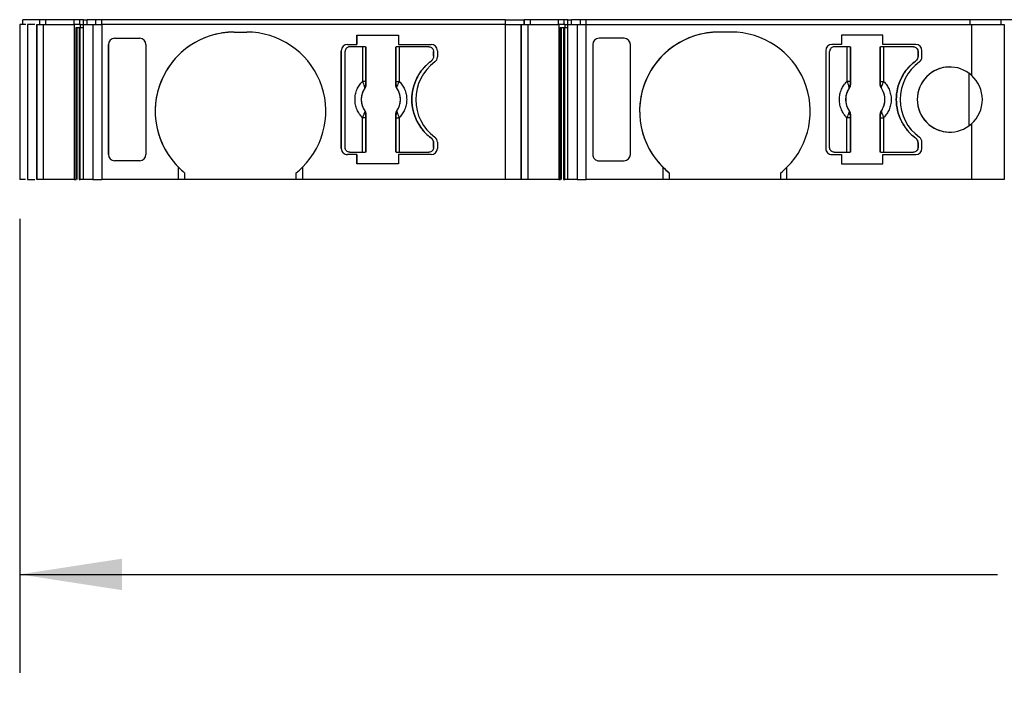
# Model space of a CAD drawing. Header units: millimetres. Extents: x 6 to 273, y 6 to 210.
# Tile 3 of 10: x 57 to 89, y 153 to 174. Entities that reach past the tile are written whole.
import ezdxf

# ---------------------------------------------------------------- set-up
doc = ezdxf.new("R2010")
doc.units = ezdxf.units.MM
doc.linetypes.add('SLD-Solid', pattern=[0])
doc.layers.add('DIMENSIONS', color=140, linetype='SLD-Solid', lineweight=25)
doc.styles.add('SLDTEXTSTYLE0', font='TXT', dxfattribs={"width": 0.7})
doc.dimstyles.new('SLDDIMSTYLE0', dxfattribs={"dimtxt": 2.158008, "dimasz": 3.302, "dimexe": 0, "dimexo": 0.0625, "dimgap": 0.539502, "dimtad": 0, "dimtih": 1, "dimtoh": 1, "dimrnd": 1e-09, "dimzin": 12, "dimdsep": 46, "dimtxsty": 'SLDTEXTSTYLE0', "dimsah": 1, "dimcen": 0.09, "dimadec": 0, "dimazin": 3, "dimtfac": 1, "dimtofl": 0, "dimtmove": 0, "dimatfit": 3, "dimfxl": 0, "dimfrac": 2, "dimtolj": 1, "dimtzin": 12, "dimarcsym": 0})

# ---------------------------------------------------------------- blocks, each defined once
blk = doc.blocks.new('_D_4')
at = {"layer": 'DIMENSIONS'}
for p, q in [((57.058, 167.837), (57.058, 153.193)), ((137.145, 167.837), (137.145, 153.193)), ((57.058, 156.368), (88.584, 156.368)), ((91.509, 156.368), (90.784, 156.368)), ((90.784, 156.368), (90.784, 152.938)), ((97.922, 156.368), (98.646, 156.368)), ((98.646, 156.368), (98.646, 152.938)), ((137.145, 156.368), (100.846, 156.368)), ((90.784, 152.938), (91.509, 152.938)), ((98.646, 152.938), (97.922, 152.938))]:
    blk.add_line(p, q, dxfattribs=at)
for points in [[(57.058, 156.368), (60.36, 155.86), (60.36, 156.876)], [(137.145, 156.368), (133.843, 156.876), (133.843, 155.86)]]:
    blk.add_solid(points, dxfattribs=at)
at = {"layer": 'DIMENSIONS', "char_height": 2.1167, "attachment_point": 1, "style": 'SLDTEXTSTYLE0'}
for s, insert in [('80.1', (91.509, 159.579)), ('3.15', (91.509, 155.666))]:
    blk.add_mtext(s, dxfattribs=dict(at, insert=insert))

msp = doc.modelspace()

# ---------------------------------------------------------------- linework, layer by layer
for p, q in [((57.058, 174.107), (57.058, 169.107)), ((57.252, 174.107), (57.058, 174.107)), ((57.158, 174.107), (57.158, 174.257)), ((57.705, 174.257), (57.158, 174.257)), ((57.305, 174.107), (57.305, 169.107)), ((57.605, 174.107), (57.605, 169.107)), ((57.605, 169.107), (57.605, 174.107)), ((57.615, 169.107), (57.615, 174.107)), ((57.615, 174.107), (57.823, 174.107)), ((57.705, 174.107), (57.705, 174.257)), ((57.712, 174.257), (57.705, 174.257)), ((57.712, 174.107), (57.712, 174.257)), ((57.901, 174.257), (57.712, 174.257)), ((57.823, 169.107), (57.823, 174.107)), ((57.823, 174.107), (58.818, 174.107)), ((57.901, 174.107), (57.901, 174.257)), ((58.809, 174.257), (57.901, 174.257)), ((58.809, 174.107), (58.809, 174.257)), ((58.996, 174.257), (58.809, 174.257)), ((58.818, 174.107), (58.818, 169.107)), ((58.877, 174.107), (58.818, 174.107)), ((59.021, 174.107), (58.877, 174.107)), ((58.877, 174.007), (59.021, 174.007)), ((58.877, 169.107), (58.877, 174.007)), ((58.899, 174.007), (58.899, 169.107)), ((58.97, 174.007), (58.97, 169.107)), ((58.996, 174.107), (58.996, 174.257)), ((59.111, 174.257), (58.996, 174.257)), ((59.012, 169.107), (59.012, 174.007)), ((59.021, 174.007), (59.021, 174.107)), ((59.021, 174.107), (59.115, 174.107)), ((59.111, 174.107), (59.111, 174.257)), ((59.111, 174.257), (59.23, 174.257)), ((59.115, 169.107), (59.115, 174.107)), ((59.115, 174.107), (59.417, 174.107)), ((59.23, 174.107), (59.23, 174.257)), ((59.513, 174.257), (59.23, 174.257)), ((59.417, 174.107), (59.417, 169.107)), ((59.417, 174.107), (59.706, 174.107)), ((59.513, 174.107), (59.513, 174.257)), ((59.706, 174.257), (59.513, 174.257)), ((59.706, 174.107), (59.706, 174.257)), ((72.725, 174.257), (59.706, 174.257)), ((59.706, 174.107), (59.706, 169.107)), ((72.725, 174.107), (59.706, 174.107)), ((72.725, 174.107), (72.725, 174.257)), ((72.725, 174.257), (73.325, 174.257)), ((72.725, 169.107), (72.725, 174.107)), ((72.725, 174.107), (73.225, 174.107)), ((73.225, 174.107), (73.225, 169.107)), ((73.225, 169.107), (73.225, 174.107)), ((73.235, 169.107), (73.235, 174.107)), ((73.235, 174.107), (73.443, 174.107)), ((73.325, 174.107), (73.325, 174.257)), ((73.332, 174.257), (73.325, 174.257)), ((73.325, 174.257), (73.325, 174.107)), ((73.332, 174.107), (73.332, 174.257)), ((73.521, 174.257), (73.332, 174.257)), ((73.443, 174.107), (73.443, 169.107)), ((73.443, 174.107), (74.438, 174.107)), ((73.521, 174.107), (73.521, 174.257)), ((74.428, 174.257), (73.521, 174.257)), ((74.428, 174.107), (74.428, 174.257)), ((74.615, 174.257), (74.428, 174.257)), ((74.438, 174.107), (74.438, 169.107)), ((74.496, 174.107), (74.438, 174.107)), ((74.641, 174.107), (74.496, 174.107)), ((74.496, 174.007), (74.641, 174.007)), ((74.496, 169.107), (74.496, 174.007)), ((74.519, 174.007), (74.519, 169.107)), ((74.59, 174.007), (74.59, 169.107)), ((74.615, 174.107), (74.615, 174.257)), ((74.73, 174.257), (74.615, 174.257)), ((74.632, 169.107), (74.632, 174.007)), ((74.641, 174.007), (74.641, 174.107)), ((74.641, 174.107), (74.735, 174.107)), ((74.73, 174.107), (74.73, 174.257)), ((74.73, 174.257), (74.85, 174.257)), ((74.735, 169.107), (74.735, 174.107)), ((74.735, 174.107), (75.036, 174.107)), ((74.85, 174.107), (74.85, 174.257)), ((75.133, 174.257), (74.85, 174.257)), ((75.036, 174.107), (75.036, 169.107)), ((75.036, 174.107), (75.326, 174.107)), ((75.133, 174.107), (75.133, 174.257)), ((75.326, 174.257), (75.133, 174.257)), ((75.326, 174.107), (75.326, 174.257)), ((87.701, 174.257), (75.326, 174.257)), ((75.326, 174.107), (87.745, 174.107)), ((75.326, 169.107), (75.326, 174.107)), ((87.701, 174.107), (87.701, 174.257)), ((88.702, 174.257), (87.701, 174.257)), ((87.745, 174.107), (87.745, 172.465)), ((87.745, 174.107), (88.802, 174.107)), ((88.702, 174.107), (88.702, 174.257)), ((89.146, 174.257), (88.702, 174.257)), ((88.802, 174.107), (88.802, 169.107)), ((60.118, 173.657), (60.926, 173.657)), ((63.976, 173.857), (64.376, 173.857)), ((67.931, 173.757), (69.272, 173.757)), ((67.931, 173.457), (67.931, 173.757)), ((67.931, 173.757), (67.931, 173.457)), ((69.272, 173.757), (69.272, 173.457)), ((76.545, 173.657), (75.736, 173.657)), ((79.995, 173.857), (79.595, 173.857)), ((84.891, 173.757), (83.55, 173.757)), ((83.55, 173.757), (83.55, 173.457)), ((83.55, 173.757), (83.55, 173.457)), ((83.55, 173.757), (83.55, 173.757)), ((84.891, 173.457), (84.891, 173.757)), ((59.918, 169.908), (59.918, 173.457)), ((59.918, 173.457), (59.918, 169.908)), ((61.126, 173.457), (61.126, 169.908)), ((67.626, 173.457), (67.931, 173.457)), ((68.11, 173.382), (67.701, 173.382)), ((67.931, 173.457), (67.931, 173.457)), ((68.11, 173.382), (68.11, 172.269)), ((68.209, 173.382), (68.209, 172.269)), ((68.219, 173.382), (68.219, 172.159)), ((69.184, 172.159), (69.184, 173.382)), ((69.193, 172.269), (69.193, 173.382)), ((69.272, 173.457), (70.326, 173.457)), ((69.293, 173.382), (69.293, 172.269)), ((70.251, 173.382), (69.293, 173.382)), ((70.251, 173.382), (70.251, 173.382)), ((75.536, 173.457), (75.536, 169.908)), ((75.536, 173.457), (75.536, 169.908)), ((76.745, 169.908), (76.745, 173.457)), ((83.55, 173.457), (83.245, 173.457)), ((83.728, 173.382), (83.32, 173.382)), ((83.728, 173.382), (83.728, 172.269)), ((83.828, 173.382), (83.828, 172.269)), ((83.838, 173.382), (83.838, 172.159)), ((84.803, 172.159), (84.803, 173.382)), ((84.812, 172.269), (84.812, 173.382)), ((85.945, 173.457), (84.891, 173.457)), ((84.912, 173.382), (84.912, 172.269)), ((85.87, 173.382), (84.912, 173.382)), ((85.87, 173.382), (85.87, 173.382)), ((67.426, 170.107), (67.426, 173.257)), ((67.426, 173.257), (67.426, 173.257)), ((67.426, 173.257), (67.426, 170.107)), ((67.551, 170.132), (67.551, 173.232)), ((70.401, 173.082), (70.401, 173.232)), ((70.401, 173.232), (70.401, 173.082)), ((70.401, 173.232), (70.401, 173.232)), ((70.401, 173.082), (70.401, 173.082)), ((70.526, 173.257), (70.526, 173.057)), ((83.045, 173.257), (83.045, 170.107)), ((83.045, 173.257), (83.045, 173.257)), ((83.045, 173.257), (83.045, 170.107)), ((83.17, 170.132), (83.17, 173.232)), ((86.02, 173.082), (86.02, 173.232)), ((86.02, 173.232), (86.02, 173.232)), ((86.02, 173.232), (86.02, 173.082)), ((86.02, 173.082), (86.02, 173.082)), ((86.145, 173.057), (86.145, 173.257)), ((70.321, 172.922), (70.321, 172.922)), ((85.94, 172.922), (85.94, 172.922)), ((87.656, 172.536), (87.656, 170.829)), ((68.209, 172.269), (68.11, 172.269)), ((68.212, 172.161), (68.219, 172.159)), ((69.184, 172.159), (69.19, 172.161)), ((69.193, 172.269), (69.293, 172.269)), ((83.828, 172.269), (83.728, 172.269)), ((83.831, 172.161), (83.838, 172.159)), ((84.803, 172.159), (84.809, 172.161)), ((84.812, 172.269), (84.912, 172.269)), ((68.181, 172.045), (68.183, 172.045)), ((69.22, 172.045), (69.221, 172.045)), ((83.8, 172.045), (83.802, 172.045)), ((84.838, 172.045), (84.84, 172.045)), ((68.183, 171.32), (68.181, 171.319)), ((68.219, 171.206), (68.212, 171.204)), ((68.219, 171.206), (68.219, 169.982)), ((69.184, 169.982), (69.184, 171.206)), ((69.184, 171.206), (69.19, 171.204)), ((69.221, 171.319), (69.22, 171.32)), ((83.802, 171.32), (83.8, 171.319)), ((83.838, 171.206), (83.831, 171.204)), ((83.838, 171.206), (83.838, 169.982)), ((84.803, 169.982), (84.803, 171.206)), ((84.803, 171.206), (84.809, 171.204)), ((84.84, 171.319), (84.838, 171.32)), ((68.11, 169.982), (68.11, 171.096)), ((68.209, 171.096), (68.11, 171.096)), ((68.209, 171.096), (68.209, 169.982)), ((69.193, 169.982), (69.193, 171.096)), ((69.193, 171.096), (69.293, 171.096)), ((69.293, 171.096), (69.293, 169.982)), ((83.728, 169.982), (83.728, 171.096)), ((83.828, 171.096), (83.728, 171.096)), ((83.828, 171.096), (83.828, 169.982)), ((84.812, 169.982), (84.812, 171.096)), ((84.812, 171.096), (84.912, 171.096)), ((84.912, 171.096), (84.912, 169.982)), ((87.745, 170.9), (87.745, 169.107)), ((70.321, 170.442), (70.321, 170.442)), ((70.401, 170.132), (70.401, 170.282)), ((70.401, 170.282), (70.401, 170.282)), ((70.401, 170.282), (70.401, 170.132)), ((70.526, 170.308), (70.526, 170.107)), ((85.94, 170.442), (85.94, 170.442)), ((86.02, 170.132), (86.02, 170.282)), ((86.02, 170.282), (86.02, 170.282)), ((86.02, 170.282), (86.02, 170.132)), ((86.145, 170.107), (86.145, 170.308)), ((67.426, 170.107), (67.426, 170.107)), ((67.931, 169.907), (67.626, 169.907)), ((67.701, 169.982), (68.11, 169.982)), ((67.931, 169.607), (67.931, 169.907)), ((67.931, 169.907), (67.931, 169.607)), ((69.272, 169.907), (69.272, 169.607)), ((70.326, 169.907), (69.272, 169.907)), ((69.293, 169.982), (70.251, 169.982)), ((70.401, 170.132), (70.401, 170.132)), ((83.045, 170.107), (83.045, 170.107)), ((83.245, 169.907), (83.55, 169.907)), ((83.32, 169.982), (83.728, 169.982)), ((83.55, 169.907), (83.55, 169.607)), ((83.55, 169.907), (83.55, 169.607)), ((84.891, 169.607), (84.891, 169.907)), ((84.891, 169.907), (85.945, 169.907)), ((84.912, 169.982), (85.87, 169.982)), ((86.02, 170.132), (86.02, 170.132)), ((60.926, 169.707), (60.118, 169.707)), ((69.272, 169.607), (67.931, 169.607)), ((67.931, 169.607), (67.931, 169.607)), ((75.736, 169.707), (76.545, 169.707)), ((83.55, 169.607), (84.891, 169.607)), ((62.176, 169.107), (62.176, 169.501)), ((62.376, 169.322), (62.376, 169.107)), ((65.976, 169.107), (65.976, 169.322)), ((66.176, 169.501), (66.176, 169.107)), ((77.795, 169.501), (77.795, 169.107)), ((77.995, 169.322), (77.995, 169.107)), ((81.595, 169.107), (81.595, 169.322)), ((81.795, 169.107), (81.795, 169.501)), ((57.25, 169.107), (57.058, 169.107)), ((57.823, 169.107), (57.615, 169.107)), ((58.818, 169.107), (57.823, 169.107)), ((58.818, 169.107), (58.877, 169.107)), ((59.417, 169.107), (59.115, 169.107)), ((59.417, 169.107), (59.706, 169.107)), ((62.176, 169.107), (59.706, 169.107)), ((62.376, 169.107), (62.176, 169.107)), ((65.976, 169.107), (62.376, 169.107)), ((66.176, 169.107), (65.976, 169.107)), ((72.725, 169.107), (66.176, 169.107)), ((73.225, 169.107), (72.725, 169.107)), ((73.443, 169.107), (73.235, 169.107)), ((74.438, 169.107), (73.443, 169.107)), ((74.438, 169.107), (74.496, 169.107)), ((75.036, 169.107), (74.735, 169.107)), ((75.036, 169.107), (75.326, 169.107)), ((77.795, 169.107), (75.326, 169.107)), ((77.995, 169.107), (77.795, 169.107)), ((81.595, 169.107), (77.995, 169.107)), ((81.795, 169.107), (81.595, 169.107)), ((87.745, 169.107), (81.795, 169.107)), ((88.802, 169.107), (87.745, 169.107))]:
    msp.add_line(p, q)
for centre, radius, start, end in [((63.976, 171.307), 2.55, 90, 225.0991), ((63.976, 171.307), 2.55, 90, 231.1377), ((64.376, 171.307), 2.55, 314.9009, 90), ((79.595, 171.307), 2.55, 90, 225.0991), ((79.595, 171.307), 2.55, 90, 231.1376), ((79.995, 171.307), 2.55, 314.9009, 90), ((67.626, 173.257), 0.2, 90, 180), ((67.626, 173.257), 0.2, 90, 180), ((70.326, 173.257), 0.2, 0, 89.9998), ((83.245, 173.257), 0.2, 90, 180), ((83.245, 173.257), 0.2, 90, 180), ((85.945, 173.257), 0.2, 0, 89.9998), ((70.326, 173.057), 0.2, 306.0319, 0), ((85.945, 173.057), 0.2, 306.0319, 0), ((71.326, 171.682), 1.5, 126.0319, 233.9681), ((86.945, 171.682), 1.5, 126.0319, 233.9681), ((87.045, 171.682), 1.05, 48.1905, 311.8095), ((87.045, 171.682), 1.05, 90, 270), ((87.045, 171.682), 1.05, 311.8095, 48.1905), ((68.148, 172.176), 0.066, 289.9615, 346.8945), ((69.255, 172.176), 0.066, 193.1054, 250.0385), ((83.767, 172.176), 0.066, 289.9615, 346.8945), ((84.873, 172.176), 0.066, 193.1054, 250.0385), ((68.701, 171.682), 0.634, 145.0833, 214.9167), ((68.701, 171.682), 0.634, 325.0833, 34.9167), ((84.32, 171.682), 0.634, 145.0833, 214.9167), ((84.32, 171.682), 0.634, 325.0833, 34.9167), ((68.148, 171.189), 0.066, 13.1055, 70.0385), ((69.255, 171.189), 0.066, 109.9615, 166.8946), ((83.767, 171.189), 0.066, 13.1055, 70.0385), ((84.873, 171.189), 0.066, 109.9615, 166.8946), ((70.326, 170.308), 0.2, 0, 53.9679), ((85.945, 170.308), 0.2, 0, 53.9679), ((67.626, 170.107), 0.2, 180, 270.0003), ((70.326, 170.107), 0.2, 270.0005, 0), ((83.245, 170.107), 0.2, 180, 270.0003), ((85.945, 170.107), 0.2, 270, 0), ((63.976, 171.307), 2.55, 225.0991, 231.1377), ((64.376, 171.307), 2.55, 308.8623, 314.9008), ((79.595, 171.307), 2.55, 225.0991, 231.1376), ((79.995, 171.307), 2.55, 308.8623, 314.9009)]:
    msp.add_arc(centre, radius, start, end)
for centre, major_axis, start_param, end_param in [((60.118, 173.457), (0, -0.201), 3.141599, 4.712395), ((60.926, 173.457), (0, -0.201), 1.570803, 3.141598), ((60.118, 169.908), (0, 0.201), 1.57079, 3.141586), ((60.926, 169.908), (0, 0.201), 3.141586, 4.712382)]:
    msp.add_ellipse(centre, major_axis=major_axis, ratio=0.996195, start_param=start_param, end_param=end_param)
at = {"extrusion": (-6.31539e-08, -5.08013e-15, 1)}
msp.add_ellipse((75.736, 173.457), major_axis=(0, -0.201), ratio=0.996195, start_param=3.141599, end_param=4.712395, dxfattribs=at)
at = {"extrusion": (-6.31539e-08, 1.26158e-14, 1)}
msp.add_ellipse((76.545, 173.457), major_axis=(0, -0.201), ratio=0.996195, start_param=1.570802, end_param=3.141598, dxfattribs=at)
at = {"extrusion": (-6.31539e-08, 5.08013e-15, 1)}
msp.add_ellipse((75.736, 169.908), major_axis=(0, 0.201), ratio=0.996195, start_param=1.57079, end_param=3.141587, dxfattribs=at)
at = {"extrusion": (-6.31539e-08, -1.26158e-14, 1)}
msp.add_ellipse((76.545, 169.908), major_axis=(0, 0.201), ratio=0.996195, start_param=3.141587, end_param=4.712382, dxfattribs=at)
for points, knots in [([(57.541, 174.107), (57.524, 174.107), (57.468, 174.107), (57.389, 174.107), (57.319, 174.107), (57.31, 174.107), (57.305, 174.107)], [0, 0, 0, 0, 0.1280893, 0.4187262, 0.7093631, 1, 1, 1, 1]), ([(59.021, 174.007), (59.045, 174.007), (59.079, 174.007), (59.106, 174.007), (59.115, 174.007)], [0, 0, 0, 0, 0.671812, 1, 1, 1, 1]), ([(74.641, 174.007), (74.665, 174.007), (74.699, 174.007), (74.726, 174.007), (74.735, 174.007)], [0, 0, 0, 0, 0.671812, 1, 1, 1, 1]), ([(67.701, 173.382), (67.688, 173.381), (67.662, 173.38), (67.625, 173.364), (67.589, 173.336), (67.557, 173.292), (67.553, 173.252), (67.551, 173.232)], [0, 0, 0, 0, 0.168224, 0.331133, 0.500763, 0.749586, 1, 1, 1, 1]), ([(68.209, 173.382), (68.207, 173.382), (68.196, 173.382), (68.159, 173.382), (68.134, 173.382), (68.11, 173.382)], [0, 0, 0, 0, 0.5, 0.5, 1, 1, 1, 1]), ([(69.293, 173.382), (69.268, 173.382), (69.244, 173.382), (69.207, 173.382), (69.196, 173.382), (69.193, 173.382)], [0, 0, 0, 0, 0.5, 0.5, 1, 1, 1, 1]), ([(70.251, 173.382), (70.291, 173.382), (70.33, 173.366), (70.385, 173.311), (70.401, 173.272), (70.401, 173.232)], [0, 0, 0, 0, 0.5, 0.5, 1, 1, 1, 1]), ([(70.251, 173.382), (70.265, 173.381), (70.291, 173.38), (70.327, 173.364), (70.363, 173.336), (70.395, 173.292), (70.399, 173.252), (70.401, 173.232)], [0, 0, 0, 0, 0.168224, 0.331133, 0.500763, 0.749586, 1, 1, 1, 1]), ([(83.32, 173.382), (83.307, 173.381), (83.281, 173.38), (83.244, 173.364), (83.208, 173.336), (83.176, 173.292), (83.172, 173.252), (83.17, 173.232)], [0, 0, 0, 0, 0.168224, 0.331133, 0.500763, 0.749586, 1, 1, 1, 1]), ([(83.828, 173.382), (83.826, 173.382), (83.814, 173.382), (83.778, 173.382), (83.753, 173.382), (83.728, 173.382)], [0, 0, 0, 0, 0.5, 0.5, 1, 1, 1, 1]), ([(84.912, 173.382), (84.887, 173.382), (84.862, 173.382), (84.826, 173.382), (84.814, 173.382), (84.812, 173.382)], [0, 0, 0, 0, 0.5, 0.5, 1, 1, 1, 1]), ([(85.87, 173.382), (85.909, 173.382), (85.948, 173.366), (86.004, 173.311), (86.02, 173.272), (86.02, 173.232)], [0, 0, 0, 0, 0.5, 0.5, 1, 1, 1, 1]), ([(85.87, 173.382), (85.883, 173.381), (85.909, 173.38), (85.946, 173.364), (85.982, 173.336), (86.014, 173.292), (86.018, 173.252), (86.02, 173.232)], [0, 0, 0, 0, 0.168224, 0.331133, 0.500763, 0.749586, 1, 1, 1, 1]), ([(70.401, 173.082), (70.4, 173.067), (70.398, 173.036), (70.382, 172.992), (70.357, 172.953), (70.333, 172.932), (70.321, 172.922)], [0, 0, 0, 0, 0.249233, 0.499959, 0.749241, 1, 1, 1, 1]), ([(86.02, 173.082), (86.019, 173.067), (86.017, 173.036), (86, 172.992), (85.975, 172.953), (85.952, 172.932), (85.94, 172.922)], [0, 0, 0, 0, 0.2492334, 0.4999587, 0.7492415, 1, 1, 1, 1]), ([(70.321, 172.922), (70.29, 172.897), (70.227, 172.848), (70.14, 172.765), (70.06, 172.677), (69.987, 172.583), (69.922, 172.482), (69.826, 172.307), (69.728, 172.042), (69.688, 171.683), (69.728, 171.323), (69.839, 171.02), (69.983, 170.781), (70.136, 170.594), (70.259, 170.493), (70.321, 170.442)], [0, 0, 0, 0, 0.042112, 0.083729, 0.125101, 0.166484, 0.208132, 0.250294, 0.375098, 0.50009, 0.624895, 0.749887, 0.833557, 0.916248, 1, 1, 1, 1]), ([(70.321, 170.442), (70.29, 170.467), (70.227, 170.517), (70.14, 170.599), (70.06, 170.688), (69.987, 170.782), (69.922, 170.883), (69.826, 171.058), (69.728, 171.323), (69.688, 171.682), (69.728, 172.042), (69.839, 172.344), (69.983, 172.584), (70.136, 172.77), (70.259, 172.871), (70.321, 172.922)], [0, 0, 0, 0, 0.042112, 0.083729, 0.125101, 0.166484, 0.208132, 0.250294, 0.375098, 0.50009, 0.624895, 0.749887, 0.833557, 0.916248, 1, 1, 1, 1]), ([(85.94, 170.442), (85.908, 170.467), (85.845, 170.517), (85.758, 170.599), (85.678, 170.688), (85.606, 170.782), (85.54, 170.883), (85.444, 171.058), (85.347, 171.323), (85.307, 171.682), (85.347, 172.042), (85.458, 172.344), (85.602, 172.584), (85.754, 172.77), (85.878, 172.871), (85.94, 172.922)], [0, 0, 0, 0, 0.042112, 0.083729, 0.125101, 0.166484, 0.208132, 0.250294, 0.375098, 0.50009, 0.624895, 0.749887, 0.833557, 0.916248, 1, 1, 1, 1]), ([(85.94, 172.922), (85.908, 172.897), (85.845, 172.848), (85.758, 172.765), (85.678, 172.677), (85.606, 172.583), (85.54, 172.482), (85.444, 172.307), (85.347, 172.042), (85.307, 171.683), (85.347, 171.323), (85.458, 171.02), (85.602, 170.781), (85.754, 170.594), (85.878, 170.493), (85.94, 170.442)], [0, 0, 0, 0, 0.042112, 0.083729, 0.125101, 0.166484, 0.208132, 0.250294, 0.375098, 0.50009, 0.624895, 0.749887, 0.833557, 0.916248, 1, 1, 1, 1]), ([(68.11, 171.096), (68.092, 171.115), (68.056, 171.153), (68.01, 171.215), (67.969, 171.282), (67.922, 171.38), (67.879, 171.513), (67.863, 171.682), (67.879, 171.852), (67.93, 172.009), (68.005, 172.152), (68.075, 172.23), (68.11, 172.269)], [0, 0, 0, 0, 0.06027, 0.120056, 0.179893, 0.240314, 0.370015, 0.500128, 0.629829, 0.759943, 0.879871, 1, 1, 1, 1]), ([(68.181, 172.045), (68.183, 172.051), (68.186, 172.06), (68.183, 172.078), (68.178, 172.096), (68.173, 172.108), (68.171, 172.114)], [0, 0, 0, 0, 0.306881, 0.575882, 0.806979, 1, 1, 1, 1]), ([(68.212, 172.161), (68.212, 172.145), (68.211, 172.103), (68.193, 172.067), (68.181, 172.045)], [0, 0, 0, 0, 0.389276, 1, 1, 1, 1]), ([(68.219, 172.159), (68.218, 172.145), (68.217, 172.118), (68.204, 172.079), (68.19, 172.056), (68.183, 172.045)], [0, 0, 0, 0, 0.335719, 0.664281, 1, 1, 1, 1]), ([(68.209, 172.269), (68.209, 172.249), (68.21, 172.21), (68.211, 172.177), (68.212, 172.161)], [0, 0, 0, 0, 0.521485, 1, 1, 1, 1]), ([(69.22, 172.045), (69.213, 172.056), (69.198, 172.079), (69.186, 172.118), (69.185, 172.145), (69.184, 172.159)], [0, 0, 0, 0, 0.335719, 0.664281, 1, 1, 1, 1]), ([(69.19, 172.161), (69.191, 172.171), (69.192, 172.192), (69.193, 172.229), (69.193, 172.255), (69.193, 172.269)], [0, 0, 0, 0, 0.317222, 0.645084, 1, 1, 1, 1]), ([(69.221, 172.045), (69.215, 172.057), (69.203, 172.078), (69.194, 172.111), (69.19, 172.138), (69.19, 172.154), (69.19, 172.161)], [0, 0, 0, 0, 0.332097, 0.61117, 0.833934, 1, 1, 1, 1]), ([(69.293, 172.269), (69.311, 172.25), (69.347, 172.212), (69.393, 172.149), (69.434, 172.083), (69.481, 171.985), (69.523, 171.852), (69.54, 171.683), (69.524, 171.513), (69.473, 171.355), (69.397, 171.212), (69.328, 171.135), (69.293, 171.096)], [0, 0, 0, 0, 0.0602697, 0.1200562, 0.1798933, 0.2403137, 0.3700145, 0.5001284, 0.6298294, 0.7599435, 0.879871, 1, 1, 1, 1]), ([(83.728, 171.096), (83.71, 171.115), (83.675, 171.153), (83.628, 171.215), (83.588, 171.282), (83.54, 171.38), (83.498, 171.513), (83.481, 171.682), (83.498, 171.852), (83.548, 172.009), (83.624, 172.152), (83.694, 172.23), (83.728, 172.269)], [0, 0, 0, 0, 0.0602697, 0.1200562, 0.1798933, 0.2403137, 0.3700145, 0.5001284, 0.6298294, 0.7599435, 0.879871, 1, 1, 1, 1]), ([(83.8, 172.045), (83.802, 172.051), (83.804, 172.06), (83.802, 172.078), (83.797, 172.096), (83.792, 172.108), (83.789, 172.114)], [0, 0, 0, 0, 0.306881, 0.575882, 0.806979, 1, 1, 1, 1]), ([(83.831, 172.161), (83.83, 172.145), (83.829, 172.103), (83.811, 172.067), (83.8, 172.045)], [0, 0, 0, 0, 0.389276, 1, 1, 1, 1]), ([(83.838, 172.159), (83.837, 172.145), (83.835, 172.118), (83.823, 172.079), (83.809, 172.056), (83.802, 172.045)], [0, 0, 0, 0, 0.3357194, 0.6642806, 1, 1, 1, 1]), ([(83.828, 172.269), (83.828, 172.249), (83.828, 172.21), (83.83, 172.177), (83.831, 172.161)], [0, 0, 0, 0, 0.521485, 1, 1, 1, 1]), ([(84.838, 172.045), (84.831, 172.056), (84.817, 172.079), (84.805, 172.118), (84.803, 172.145), (84.803, 172.159)], [0, 0, 0, 0, 0.335719, 0.664281, 1, 1, 1, 1]), ([(84.809, 172.161), (84.81, 172.171), (84.811, 172.192), (84.812, 172.229), (84.812, 172.255), (84.812, 172.269)], [0, 0, 0, 0, 0.3172218, 0.6450837, 1, 1, 1, 1]), ([(84.84, 172.045), (84.834, 172.057), (84.822, 172.078), (84.813, 172.111), (84.809, 172.138), (84.809, 172.154), (84.809, 172.161)], [0, 0, 0, 0, 0.332097, 0.61117, 0.833934, 1, 1, 1, 1]), ([(84.912, 172.269), (84.93, 172.25), (84.965, 172.212), (85.012, 172.149), (85.052, 172.083), (85.1, 171.985), (85.142, 171.852), (85.159, 171.683), (85.142, 171.513), (85.092, 171.355), (85.016, 171.212), (84.946, 171.135), (84.912, 171.096)], [0, 0, 0, 0, 0.06027, 0.120056, 0.179893, 0.240314, 0.370015, 0.500128, 0.629829, 0.759943, 0.879871, 1, 1, 1, 1]), ([(68.183, 172.045), (68.169, 172.023), (68.141, 171.98), (68.109, 171.91), (68.086, 171.837), (68.072, 171.76), (68.067, 171.676), (68.074, 171.584), (68.097, 171.489), (68.132, 171.4), (68.166, 171.347), (68.183, 171.32)], [0, 0, 0, 0, 0.101069, 0.200103, 0.298615, 0.398141, 0.500173, 0.626627, 0.756016, 0.877292, 1, 1, 1, 1]), ([(69.22, 171.32), (69.234, 171.342), (69.262, 171.385), (69.294, 171.455), (69.317, 171.528), (69.331, 171.604), (69.336, 171.689), (69.329, 171.781), (69.306, 171.875), (69.271, 171.965), (69.237, 172.018), (69.22, 172.045)], [0, 0, 0, 0, 0.101069, 0.200103, 0.298615, 0.398141, 0.500173, 0.626627, 0.756016, 0.877292, 1, 1, 1, 1]), ([(83.802, 172.045), (83.787, 172.023), (83.759, 171.98), (83.728, 171.91), (83.704, 171.837), (83.691, 171.76), (83.686, 171.676), (83.692, 171.584), (83.715, 171.489), (83.751, 171.4), (83.785, 171.347), (83.802, 171.32)], [0, 0, 0, 0, 0.101069, 0.200103, 0.298615, 0.398141, 0.500173, 0.626627, 0.756016, 0.877292, 1, 1, 1, 1]), ([(84.838, 171.32), (84.853, 171.342), (84.881, 171.385), (84.912, 171.455), (84.936, 171.528), (84.949, 171.604), (84.955, 171.689), (84.948, 171.781), (84.925, 171.875), (84.889, 171.965), (84.855, 172.018), (84.838, 172.045)], [0, 0, 0, 0, 0.101069, 0.200103, 0.298615, 0.398141, 0.500173, 0.626627, 0.756016, 0.877292, 1, 1, 1, 1]), ([(68.181, 171.319), (68.188, 171.308), (68.2, 171.287), (68.209, 171.254), (68.212, 171.227), (68.212, 171.211), (68.212, 171.204)], [0, 0, 0, 0, 0.332097, 0.61117, 0.833934, 1, 1, 1, 1]), ([(68.183, 171.32), (68.19, 171.308), (68.204, 171.286), (68.217, 171.246), (68.218, 171.219), (68.219, 171.206)], [0, 0, 0, 0, 0.335719, 0.664281, 1, 1, 1, 1]), ([(68.212, 171.204), (68.212, 171.194), (68.211, 171.173), (68.21, 171.135), (68.209, 171.109), (68.209, 171.096)], [0, 0, 0, 0, 0.317222, 0.645084, 1, 1, 1, 1]), ([(69.184, 171.206), (69.185, 171.219), (69.186, 171.246), (69.198, 171.286), (69.213, 171.308), (69.22, 171.32)], [0, 0, 0, 0, 0.335719, 0.664281, 1, 1, 1, 1]), ([(69.19, 171.204), (69.191, 171.22), (69.192, 171.262), (69.21, 171.298), (69.221, 171.319)], [0, 0, 0, 0, 0.389276, 1, 1, 1, 1]), ([(69.193, 171.096), (69.193, 171.116), (69.193, 171.155), (69.191, 171.188), (69.19, 171.204)], [0, 0, 0, 0, 0.521485, 1, 1, 1, 1]), ([(69.221, 171.319), (69.22, 171.314), (69.217, 171.304), (69.22, 171.286), (69.225, 171.269), (69.23, 171.256), (69.232, 171.251)], [0, 0, 0, 0, 0.306881, 0.575882, 0.806979, 1, 1, 1, 1]), ([(69.232, 171.251), (69.236, 171.242), (69.246, 171.221), (69.262, 171.182), (69.278, 171.139), (69.288, 171.11), (69.293, 171.096)], [0, 0, 0, 0, 0.220475, 0.499075, 0.748119, 1, 1, 1, 1]), ([(83.8, 171.319), (83.806, 171.308), (83.818, 171.287), (83.827, 171.254), (83.831, 171.227), (83.831, 171.211), (83.831, 171.204)], [0, 0, 0, 0, 0.332097, 0.61117, 0.833934, 1, 1, 1, 1]), ([(83.802, 171.32), (83.809, 171.308), (83.823, 171.286), (83.835, 171.246), (83.837, 171.219), (83.838, 171.206)], [0, 0, 0, 0, 0.3357194, 0.6642806, 1, 1, 1, 1]), ([(83.831, 171.204), (83.83, 171.194), (83.829, 171.173), (83.828, 171.135), (83.828, 171.109), (83.828, 171.096)], [0, 0, 0, 0, 0.317222, 0.645084, 1, 1, 1, 1]), ([(84.803, 171.206), (84.803, 171.219), (84.805, 171.246), (84.817, 171.286), (84.831, 171.308), (84.838, 171.32)], [0, 0, 0, 0, 0.3357194, 0.6642806, 1, 1, 1, 1]), ([(84.809, 171.204), (84.81, 171.22), (84.811, 171.262), (84.829, 171.298), (84.84, 171.319)], [0, 0, 0, 0, 0.389276, 1, 1, 1, 1]), ([(84.812, 171.096), (84.812, 171.116), (84.812, 171.155), (84.81, 171.188), (84.809, 171.204)], [0, 0, 0, 0, 0.521485, 1, 1, 1, 1]), ([(84.84, 171.319), (84.838, 171.314), (84.836, 171.304), (84.838, 171.286), (84.843, 171.269), (84.848, 171.256), (84.851, 171.251)], [0, 0, 0, 0, 0.306881, 0.575882, 0.806979, 1, 1, 1, 1]), ([(84.851, 171.251), (84.855, 171.242), (84.864, 171.221), (84.88, 171.182), (84.897, 171.139), (84.907, 171.11), (84.912, 171.096)], [0, 0, 0, 0, 0.2204753, 0.4990753, 0.7481191, 1, 1, 1, 1]), ([(70.401, 170.282), (70.4, 170.298), (70.398, 170.329), (70.382, 170.372), (70.357, 170.412), (70.333, 170.432), (70.321, 170.442)], [0, 0, 0, 0, 0.249233, 0.499959, 0.749241, 1, 1, 1, 1]), ([(70.321, 170.442), (70.333, 170.432), (70.357, 170.412), (70.382, 170.373), (70.398, 170.329), (70.4, 170.298), (70.401, 170.282)], [0, 0, 0, 0, 0.249233, 0.499959, 0.749241, 1, 1, 1, 1]), ([(86.02, 170.282), (86.019, 170.298), (86.017, 170.329), (86, 170.372), (85.975, 170.412), (85.952, 170.432), (85.94, 170.442)], [0, 0, 0, 0, 0.249233, 0.499959, 0.749241, 1, 1, 1, 1]), ([(85.94, 170.442), (85.952, 170.432), (85.975, 170.412), (86, 170.373), (86.017, 170.329), (86.019, 170.298), (86.02, 170.282)], [0, 0, 0, 0, 0.249233, 0.499959, 0.749241, 1, 1, 1, 1]), ([(67.426, 170.107), (67.427, 170.094), (67.428, 170.068), (67.44, 170.03), (67.459, 169.996), (67.492, 169.956), (67.547, 169.915), (67.6, 169.91), (67.626, 169.907)], [0, 0, 0, 0, 0.12725, 0.249812, 0.372751, 0.501086, 0.749808, 1, 1, 1, 1]), ([(67.701, 169.982), (67.662, 169.982), (67.623, 169.999), (67.568, 170.054), (67.551, 170.093), (67.551, 170.132)], [0, 0, 0, 0, 0.5, 0.5, 1, 1, 1, 1]), ([(68.11, 169.982), (68.134, 169.982), (68.159, 169.982), (68.196, 169.982), (68.207, 169.982), (68.209, 169.982)], [0, 0, 0, 0, 0.5, 0.5, 1, 1, 1, 1]), ([(69.193, 169.982), (69.196, 169.982), (69.207, 169.982), (69.244, 169.982), (69.268, 169.982), (69.293, 169.982)], [0, 0, 0, 0, 0.5, 0.5, 1, 1, 1, 1]), ([(70.401, 170.132), (70.401, 170.093), (70.385, 170.054), (70.33, 169.999), (70.291, 169.982), (70.251, 169.982)], [0, 0, 0, 0, 0.5, 0.5, 1, 1, 1, 1]), ([(70.401, 170.132), (70.4, 170.119), (70.399, 170.093), (70.383, 170.056), (70.355, 170.02), (70.311, 169.988), (70.271, 169.984), (70.251, 169.982)], [0, 0, 0, 0, 0.168224, 0.3311335, 0.500763, 0.7495865, 1, 1, 1, 1]), ([(83.045, 170.107), (83.046, 170.094), (83.047, 170.068), (83.058, 170.03), (83.077, 169.996), (83.111, 169.956), (83.166, 169.915), (83.219, 169.91), (83.245, 169.907)], [0, 0, 0, 0, 0.12725, 0.249812, 0.372751, 0.501086, 0.749808, 1, 1, 1, 1]), ([(83.32, 169.982), (83.281, 169.982), (83.242, 169.999), (83.186, 170.054), (83.17, 170.093), (83.17, 170.132)], [0, 0, 0, 0, 0.5, 0.5, 1, 1, 1, 1]), ([(83.728, 169.982), (83.753, 169.982), (83.778, 169.982), (83.814, 169.982), (83.826, 169.982), (83.828, 169.982)], [0, 0, 0, 0, 0.5, 0.5, 1, 1, 1, 1]), ([(84.812, 169.982), (84.814, 169.982), (84.826, 169.982), (84.862, 169.982), (84.887, 169.982), (84.912, 169.982)], [0, 0, 0, 0, 0.5, 0.5, 1, 1, 1, 1]), ([(86.02, 170.132), (86.02, 170.093), (86.004, 170.054), (85.948, 169.999), (85.909, 169.982), (85.87, 169.982)], [0, 0, 0, 0, 0.5, 0.5, 1, 1, 1, 1]), ([(86.02, 170.132), (86.019, 170.119), (86.017, 170.093), (86.002, 170.056), (85.973, 170.02), (85.929, 169.988), (85.89, 169.984), (85.87, 169.982)], [0, 0, 0, 0, 0.168224, 0.331133, 0.500763, 0.749586, 1, 1, 1, 1]), ([(57.305, 169.107), (57.31, 169.107), (57.319, 169.107), (57.389, 169.107), (57.468, 169.107), (57.524, 169.107), (57.541, 169.107)], [0, 0, 0, 0, 0.290637, 0.581274, 0.871911, 1, 1, 1, 1]), ([(59.115, 169.107), (59.106, 169.107), (59.074, 169.107), (59.036, 169.107), (59.02, 169.107), (59.012, 169.107)], [0, 0, 0, 0, 0.17371, 0.586855, 1, 1, 1, 1]), ([(74.735, 169.107), (74.726, 169.107), (74.694, 169.107), (74.656, 169.107), (74.64, 169.107), (74.632, 169.107)], [0, 0, 0, 0, 0.17371, 0.586855, 1, 1, 1, 1])]:
    msp.add_open_spline(points, degree=3, knots=knots)
for points in [[(70.401, 173.082), (70.401, 173.021), (70.371, 172.959), (70.321, 172.922)], [(86.02, 173.082), (86.02, 173.021), (85.989, 172.959), (85.94, 172.922)], [(68.11, 172.269), (68.129, 172.213), (68.151, 172.156), (68.171, 172.114)], [(69.221, 172.045), (69.215, 172.061), (69.218, 172.083), (69.232, 172.114)], [(69.232, 172.114), (69.252, 172.156), (69.274, 172.213), (69.293, 172.269)], [(83.728, 172.269), (83.747, 172.213), (83.77, 172.156), (83.789, 172.114)], [(84.84, 172.045), (84.833, 172.061), (84.837, 172.083), (84.851, 172.114)], [(84.851, 172.114), (84.87, 172.156), (84.893, 172.213), (84.912, 172.269)], [(68.171, 171.251), (68.151, 171.209), (68.129, 171.152), (68.11, 171.096)], [(68.181, 171.319), (68.188, 171.304), (68.185, 171.281), (68.171, 171.251)], [(83.789, 171.251), (83.77, 171.209), (83.747, 171.152), (83.728, 171.096)], [(83.8, 171.319), (83.807, 171.304), (83.803, 171.281), (83.789, 171.251)], [(58.97, 169.107), (58.991, 169.107), (59.008, 169.107), (59.012, 169.107)], [(74.59, 169.107), (74.611, 169.107), (74.628, 169.107), (74.632, 169.107)]]:
    msp.add_open_spline(points, degree=3)

# ---------------------------------------------------------------- dimensions: what is measured, and where the dimension line sits
at = {"layer": 'DIMENSIONS'}
dim = msp.add_linear_dim(base=(137.145, 156.368), p1=(57.058, 169.107), p2=(137.145, 169.107), angle=360, dimstyle='SLDDIMSTYLE0', dxfattribs=at)
dim.commit()
dim.dimension.update_dxf_attribs({"geometry": '_D_4', "text_midpoint": (94.715, 156.368), "dimtype": 160})

doc.saveas('drawing.dxf')
